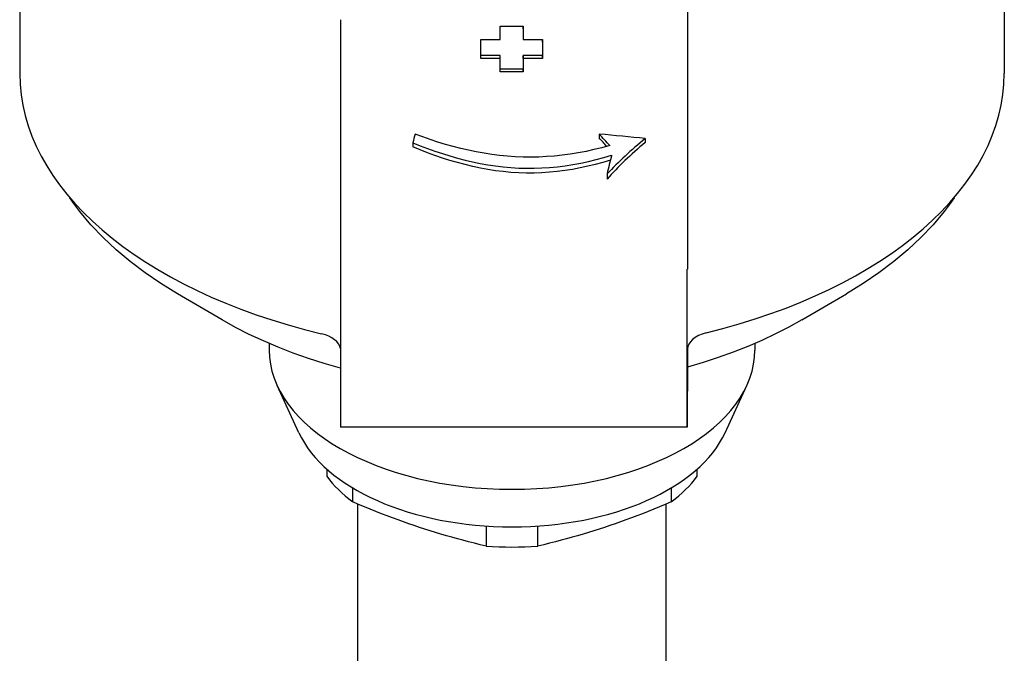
# Model space of a CAD drawing. Header units: millimetres. Extents: x 230 to 512, y 28 to 398.
# Tile 9 of 12: x 448 to 512, y 218 to 259. Entities that reach past the tile are written whole.
import ezdxf

# ---------------------------------------------------------------- set-up
doc = ezdxf.new("R2010")
doc.units = ezdxf.units.MM
doc.layers.add('Detail', color=2, linetype='Continuous')

msp = doc.modelspace()

# ---------------------------------------------------------------- linework, layer by layer
at = {"layer": 'Detail'}
for p, q in [((447.936, 274.698), (447.936, 255.284)), ((511.786, 274.698), (511.786, 255.284)), ((479.089, 257.501), (479.09, 258.371)), ((479.09, 258.371), (480.59, 258.37)), ((480.59, 258.37), (480.589, 257.501)), ((480.59, 258.19), (480.59, 258.37)), ((477.838, 256.451), (477.839, 257.502)), ((477.839, 257.502), (479.089, 257.501)), ((480.589, 257.501), (481.839, 257.5)), ((481.839, 257.5), (481.838, 256.449)), ((481.839, 257.321), (481.839, 257.5)), ((479.088, 256.45), (477.838, 256.451)), ((477.838, 256.273), (477.838, 256.451)), ((479.088, 256.272), (477.838, 256.273)), ((479.087, 255.569), (479.088, 256.45)), ((480.588, 256.45), (480.587, 255.568)), ((481.838, 256.449), (480.588, 256.45)), ((480.588, 256.272), (480.588, 256.45)), ((481.838, 256.271), (480.588, 256.272)), ((481.838, 256.271), (481.838, 256.449)), ((480.587, 255.568), (479.087, 255.569)), ((479.087, 255.392), (479.087, 255.569)), ((480.587, 255.391), (480.587, 255.568)), ((480.587, 255.391), (479.087, 255.392)), ((485.515, 251.36), (485.515, 251.108)), ((488.505, 251.073), (488.505, 250.814)), ((473.427, 250.791), (473.427, 250.526)), ((486.027, 248.771), (486.027, 248.44)), ((468.731, 242.61), (468.731, 232.347)), ((491.231, 232.338), (491.231, 242.601)), ((461.077, 239.299), (458.163, 241.003)), ((498.646, 239.299), (501.56, 241.003)), ((464.111, 237.772), (464.111, 237.344)), ((495.611, 237.772), (495.611, 237.344)), ((491.24, 236.968), (491.231, 232.338)), ((491.24, 237.403), (491.24, 236.968)), ((466.039, 231.978), (464.632, 235.042)), ((493.684, 231.978), (495.091, 235.042)), ((491.231, 232.338), (468.731, 232.347)), ((467.861, 229.613), (467.861, 229.152)), ((491.861, 229.152), (491.861, 229.613)), ((469.531, 227.493), (469.531, 228.401)), ((490.192, 228.401), (490.192, 227.493)), ((469.861, 206.099), (469.861, 227.352)), ((489.861, 206.099), (489.861, 227.352)), ((478.192, 225.925), (478.192, 224.625)), ((481.531, 224.625), (481.531, 225.925))]:
    msp.add_line(p, q, dxfattribs=at)
at = {"layer": 'Detail', "flags": 128}
for points in [[(486.197, 250.612), (485.687, 250.475), (485.176, 250.351), (484.664, 250.24), (484.151, 250.142), (483.638, 250.059), (483.125, 249.99), (482.613, 249.935), (482.102, 249.895), (481.592, 249.87), (481.084, 249.86), (480.578, 249.866), (480.072, 249.886), (479.565, 249.922), (479.058, 249.972), (478.552, 250.035), (478.047, 250.113), (477.543, 250.204), (477.04, 250.308), (476.539, 250.424), (476.04, 250.553), (475.543, 250.694), (475.049, 250.845), (474.557, 251.006), (474.069, 251.177), (473.583, 251.356)], [(473.427, 250.791), (473.902, 250.603), (474.381, 250.423), (474.863, 250.252), (475.347, 250.091), (475.834, 249.941), (476.323, 249.802), (476.814, 249.674), (477.308, 249.559), (477.803, 249.458), (478.299, 249.369), (478.796, 249.295), (479.295, 249.235), (479.794, 249.189), (480.294, 249.159), (480.794, 249.144), (481.294, 249.145), (481.795, 249.162), (482.298, 249.195), (482.803, 249.243), (483.307, 249.306), (483.812, 249.384), (484.317, 249.476), (484.82, 249.582), (485.323, 249.703), (485.825, 249.836), (486.324, 249.982)], [(486.243, 249.671), (485.754, 249.525), (485.263, 249.392), (484.77, 249.272), (484.275, 249.165), (483.779, 249.072), (483.282, 248.994), (482.784, 248.93), (482.286, 248.881), (481.788, 248.847), (481.29, 248.83), (480.792, 248.829), (480.295, 248.844), (479.796, 248.876), (479.298, 248.923), (478.801, 248.985), (478.304, 249.062), (477.808, 249.153), (477.313, 249.258), (476.82, 249.377), (476.328, 249.508), (475.838, 249.652), (475.351, 249.807), (474.866, 249.973), (474.383, 250.148), (473.904, 250.333), (473.427, 250.526)], [(458.163, 241.003), (457.086, 241.666), (456.063, 242.363), (455.096, 243.093), (454.188, 243.857), (453.341, 244.653), (452.559, 245.479), (451.844, 246.336), (451.512, 246.775), (451.198, 247.221)], [(508.525, 247.221), (508.211, 246.775), (507.879, 246.336), (507.164, 245.479), (506.382, 244.653), (505.535, 243.857), (504.627, 243.093), (503.66, 242.363), (502.637, 241.666), (501.56, 241.003)], [(468.731, 236.174), (467.686, 236.473), (466.663, 236.799), (465.663, 237.152), (464.689, 237.53), (463.741, 237.935), (462.823, 238.365), (461.934, 238.819), (461.077, 239.299)], [(498.646, 239.299), (497.815, 238.833), (496.953, 238.391), (496.063, 237.972), (495.146, 237.576), (494.204, 237.205), (493.237, 236.859), (492.248, 236.538), (491.239, 236.242)], [(478.192, 224.625), (477.804, 224.717), (477.425, 224.81), (477.051, 224.905), (476.683, 225), (476.32, 225.098), (475.961, 225.197), (475.606, 225.299), (475.253, 225.402), (474.903, 225.508), (474.555, 225.616), (474.208, 225.726), (473.861, 225.839), (473.515, 225.956), (473.168, 226.075), (472.82, 226.198), (472.47, 226.324), (472.117, 226.454), (471.762, 226.588), (471.403, 226.726), (471.04, 226.869), (470.672, 227.017), (470.298, 227.17), (469.918, 227.328), (469.531, 227.493)], [(490.192, 227.493), (489.804, 227.328), (489.425, 227.17), (489.051, 227.017), (488.683, 226.869), (488.32, 226.726), (487.961, 226.588), (487.606, 226.454), (487.253, 226.324), (486.903, 226.198), (486.555, 226.075), (486.208, 225.956), (485.861, 225.839), (485.515, 225.726), (485.168, 225.616), (484.82, 225.508), (484.47, 225.402), (484.117, 225.299), (483.762, 225.197), (483.403, 225.098), (483.04, 225), (482.672, 224.905), (482.298, 224.81), (481.918, 224.717), (481.531, 224.625)]]:
    msp.add_lwpolyline(points, dxfattribs=at)
at = {"layer": 'Detail'}
for centre, major_axis, ratio, start_param, end_param in [((491.261, 106.767), (0.081, 210), 0.000551, 0.750025, 0.761434), ((468.761, 106.776), (-0.081, -209.999), 0.000551, 3.903026, 3.930453), ((491.261, 106.768), (0.081, 209.999), 0.000551, 0.761434, 0.788861), ((480.611, 106.772), (-0.081, -209.999), 0.000551, 3.907082, 3.91181), ((481.861, 106.771), (-0.081, -209.999), 0.000551, 3.913035, 3.920178), ((480.611, 106.772), (-0.081, -209.999), 0.000551, 3.920178, 3.92613), ((479.861, 255.284), (-31.925, 0), 0.573576, 0, 1.173674), ((479.861, 255.284), (31.925, 0), 0.573576, 5.117772, 6.283185), ((468.738, 248.059), (-0.004, -9.5), 0.000551, 3.930453, 5.323254), ((491.238, 248.05), (0.004, 9.5), 0.000551, 0.788861, 2.181662), ((475.437, 248.056), (-1.98, -9.736), 0.260073, 4.419907, 4.480887), ((416.849, 248.079), (119.211, -5.664), 0.066846, 0.929115, 0.96014), ((479.362, 248.055), (9.774, -8.343), 0.516622, 1.291908, 1.372321), ((479.362, 248.055), (-9.523, 8.129), 0.516622, 4.435007, 4.495246), ((497.088, 248.048), (-13.87, -7.326), 0.463527, 5.117138, 5.358433), ((497.088, 248.048), (-13.514, -7.138), 0.463527, 5.137082, 5.391337), ((488.733, 248.051), (-2.179, -9.73), 0.280645, 4.575795, 4.701266), ((466.74, 237.339), (2, 0), 0.573576, 0.096075, 1.173674), ((493.24, 237.402), (-2, 0), 0.573576, 5.117772, 6.282512), ((479.861, 237.344), (15.75, 0), 0.573576, 3.141593, 6.283185), ((479.861, 234.068), (14.294, 0), 0.573576, 3.39929, 6.025488), ((479.861, 232.02), (13, 0), 0.573576, 3.536384, 3.793999), ((479.861, 232.02), (13, 0), 0.573576, 5.630779, 5.888394), ((479.861, 232.02), (13, 0), 0.573576, 4.583581, 4.841197)]:
    msp.add_ellipse(centre, major_axis=major_axis, ratio=ratio, start_param=start_param, end_param=end_param, dxfattribs=at)

doc.saveas('drawing.dxf')
